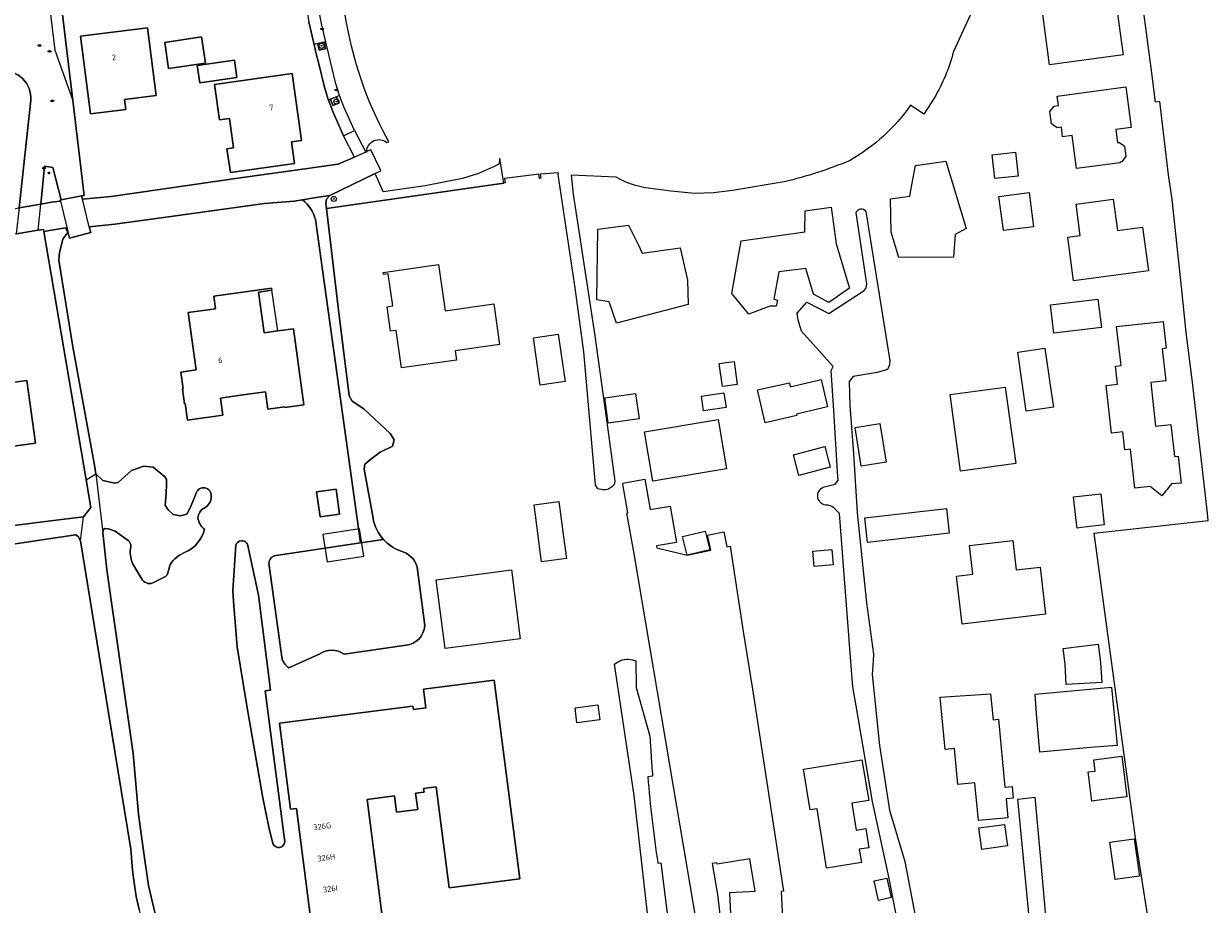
# Model space of a CAD drawing. Header units: metres. Extents: x 92650 to 117222, y 425801 to 461092.
# Tile 127 of 146: x 115911 to 116099, y 426481 to 426621. Entities that reach past the tile are written whole.
import ezdxf
from ezdxf.enums import TextEntityAlignment as Align

# ---------------------------------------------------------------- set-up
doc = ezdxf.new("R2010")
doc.units = ezdxf.units.M
doc.layers.get('0').update_dxf_attribs({"color": 253, "linetype": 'CONTINUOUS', "lineweight": 15})
for name, color, linetype, lineweight in [('B-WE-GR-BEPLANTING_CULTUUR_BODEMBEDEKKER-GV', 253, 'CONTINUOUS', 15), ('B-WE-GR-BOOM-S', 253, 'CONTINUOUS', 15), ('B-WE-GR-STRUIK-GV', 253, 'CONTINUOUS', 15), ('B-WE-IE-MEUBILAIR-S', 253, 'CONTINUOUS', 15), ('B-WE-KW-KUNSTWERK_DEK-GV', 253, 'CONTINUOUS', 15), ('B-WE-KW-KUNSTWERK_STEIGER-GV', 253, 'CONTINUOUS', 15), ('B-WE-OG-BEBOUWING-GV', 253, 'CONTINUOUS', 15), ('B-WE-OG-BEBOUWING-T18', 253, 'CONTINUOUS', 15), ('B-WE-OG-BEBOUWING_LUIFEL-GV', 253, 'CONTINUOUS', 15), ('B-WE-OG-TERREIN_BEGROEID-GV', 253, 'CONTINUOUS', 15), ('B-WE-OG-TERREIN_ERF-GV', 253, 'CONTINUOUS', 15), ('B-WE-OG-WATER-GV', 253, 'CONTINUOUS', 15), ('B-WE-OG-WATER_MEER-GV', 253, 'CONTINUOUS', 15), ('B-WE-OG-WATER_SLOOT-GV', 253, 'CONTINUOUS', 15), ('B-WE-VH-OPENVERHARDING_BETONSTRAATSTEEN-GV', 253, 'CONTINUOUS', 15)]:
    doc.layers.add(name, color=color, linetype=linetype, lineweight=lineweight)
doc.styles.add('NLCS-ISO', font='NLCS-ISO.ttf')
doc.styles.add('NLCS-ISO-M200-T18', font='NLCS-ISO.ttf', dxfattribs={"height": 0.36})

# ---------------------------------------------------------------- blocks, each defined once
blk = doc.blocks.new('SIE-MEUBILAIR_PAAL_LICHTMAST-SO')
for points in [[(-0.62, 0), (-1, 0)], [(-0.71, 0.71), (-0.44, 0.44)], [(0, 1), (0, 0.62)], [(0.44, 0.44), (0.71, 0.71)], [(1, 0), (0.62, 0)], [(-0.71, -0.71), (-0.44, -0.44)], [(0, -0.62), (0, -1)], [(0.44, -0.44), (0.71, -0.71)]]:
    blk.add_lwpolyline(points)
blk.add_circle((0, 0), 0.5)
blk = doc.blocks.new('SIE-MEUBILAIR_PUT_KOLK-SO')
blk.add_ellipse((0, 0), major_axis=(1.25, 0), ratio=0.54)
at = {"style": 'NLCS-ISO'}
blk.add_text('klk', height=0.75, dxfattribs=at).set_placement((0.03, 0), align=Align.MIDDLE_CENTER)
blk = doc.blocks.new('SIE-MEUBILAIR_PUT_RIOOLPUT-SO')
blk.add_ellipse((0, 0), major_axis=(1.25, 0), ratio=0.54)
at = {"style": 'NLCS-ISO'}
blk.add_text('ri', height=0.75, dxfattribs=at).set_placement((-0.04, 0.07), align=Align.MIDDLE_CENTER)
blk = doc.blocks.new('SGR-BOOM_GBKN-SO')
at = {"linetype": 'ByBlock', "lineweight": 18}
h = blk.add_hatch(color=0, dxfattribs=at)
h.dxf.hatch_style = 1
edge = h.paths.add_edge_path()
edge.add_arc((0, 0), 0.25, 0, 360)
at = {"color": 0, "linetype": 'ByBlock', "lineweight": 18}
for radius in [2, 0.25]:
    blk.add_circle((0, 0), radius, dxfattribs=at)
at = {"color": 0, "linetype": 'ByBlock', "lineweight": 18, "style": 'NLCS-ISO'}
blk.add_attdef('SOORT', (2.5, 0), '', height=1.5, dxfattribs=at)

msp = doc.modelspace()

# ---------------------------------------------------------------- linework, layer by layer
at = {"layer": 'B-WE-GR-BEPLANTING_CULTUUR_BODEMBEDEKKER-GV', "transparency": 33554687, "flags": 128}
for points in [[(115958.249, 426618.144), (115957.23, 426617.939), (115957.435, 426616.917), (115958.454, 426617.121)], [(115959.216, 426609.094), (115959.596, 426608.123), (115960.564, 426608.502), (115960.184, 426609.473)], [(115913.218, 426592.473), (115914.938, 426592.781), (115916.337, 426592.915), (115916.297, 426593.079), (115916.43, 426593.112), (115915.127, 426598.273), (115913.828, 426598.462)]]:
    msp.add_lwpolyline(points, close=True, dxfattribs=at)
at = {"layer": 'B-WE-GR-STRUIK-GV', "transparency": 33554687, "flags": 128}
for points in [[(116090.252, 426471.565), (116087.099, 426491.873), (116085.995, 426500), (116082.761, 426523.81), (116080.956, 426537.093), (116080.531, 426540.225), (116098.654, 426542.224), (116098.513, 426543.401), (116096.142, 426564.174), (116095.159, 426572.063), (116094.396, 426579.316), (116092.939, 426593.179), (116092.342, 426597.119), (116090.951, 426608.738), (116090.286, 426608.655), (116089.62, 426613.691), (116087.197, 426632.023), (116071.444, 426629.847), (116071.908, 426626.329), (116064.908, 426625.406), (116064.877, 426625.64), (116062.1, 426625.27), (116058.165, 426616.662)], [(116055.118, 426609.281), (116053.497, 426606.732), (116051.368, 426608.154)], [(116041.798, 426599.422), (116041.749, 426599.394)], [(116004.592, 426596.712), (115997.445, 426597.063), (115997.758, 426594.031), (116001.164, 426571.938), (116003.078, 426558.219), (116003.232, 426557.074), (116004.383, 426548.5), (116004.297, 426547.938), (116003.891, 426547.594), (116003.289, 426547.156), (116002.906, 426547.125), (116002.547, 426547.094), (116001.695, 426547.25), (116001.344, 426547.906), (115999.445, 426569.031), (115998.078, 426579.188), (115995.398, 426597.156), (115995.429, 426597.444), (115992.556, 426597.215), (115992.645, 426596.554), (115992.437, 426596.526), (115992.343, 426597.219), (115991.962, 426597.167), (115987.285, 426596.565), (115986.85, 426596.509), (115986.954, 426595.826), (115986.746, 426595.794), (115958.579, 426591.77), (115960.516, 426575.625), (115962.188, 426562), (115962.68, 426561.188), (115964.547, 426559.969), (115968.711, 426556.031), (115969.359, 426555.031), (115969.055, 426554.031), (115967.102, 426553.094), (115965.641, 426551.969), (115964.703, 426551.156), (115964.578, 426550.406), (115965.986, 426542.61)], [(116031.31, 426596), (116023.056, 426594.632), (116020.074, 426594.228), (116017.065, 426594.167), (116013.363, 426594.487), (116009.679, 426594.975)], [(115954.769, 426593.145), (115953.469, 426592.938), (115948.742, 426592.531), (115935.383, 426590.688), (115924.984, 426589.281), (115920.926, 426588.865), (115921.158, 426587.95), (115917.772, 426587.055), (115917.563, 426587.909), (115917.406, 426587.844), (115916.742, 426586.906), (115916.203, 426584.719), (115916.086, 426583.563), (115918.313, 426569.781), (115921.727, 426551), (115921.984, 426549.625), (115923.063, 426548.594), (115924.906, 426548.156), (115925.516, 426548.281), (115927.641, 426550.188), (115929.594, 426550.844), (115931.063, 426550.719), (115932.922, 426549.156), (115933.195, 426548.75), (115933.18, 426548.012), (115933.148, 426546.5), (115932.969, 426544.688), (115933.445, 426543.906), (115934.258, 426543.188), (115935.398, 426542.969), (115936.406, 426543.219), (115936.93, 426544.219), (115937.633, 426545.906), (115937.94, 426546.746)], [(116044.234, 426591.302), (116048.094, 426567.594), (116048.039, 426566.938), (116047.719, 426566.219), (116046.063, 426565.719), (116042.273, 426565.094), (116041.633, 426564.281), (116041.719, 426560.469), (116042.289, 426552.844), (116042.891, 426543.438)], [(116044.421, 426579.814), (116042.746, 426591.092)], [(115950.592, 426536.699), (115963.984, 426538.678), (115956.833, 426589.994)], [(116033.379, 426575.154), (116034.902, 426576.874), (116038.405, 426575.089), (116043.683, 426578.526)], [(116037.897, 426547.624), (116039.395, 426548.018), (116039.852, 426548.563), (116039.766, 426549.938), (116039.188, 426559.719), (116038.734, 426566.031), (116039.086, 426566.688), (116034.043, 426572.308)], [(116017.41, 426478.13), (116013.704, 426500), (116007.393, 426537.243), (116006.314, 426543.412), (116006.471, 426543.439), (116005.676, 426547.979), (116005.645, 426548.154), (116008.862, 426548.717), (116009.183, 426548.77), (116010.023, 426543.97), (116013.19, 426544.52), (116014.199, 426538.753), (116011.033, 426538.199), (116011.087, 426537.889), (116015.883, 426536.708), (116019.628, 426537.5), (116019.105, 426539.881), (116021.682, 426540.447), (116022.205, 426538.066), (116022.701, 426538.173), (116024.791, 426524.623), (116026.244, 426515.466), (116031.19, 426483.38), (116030.83, 426483.32), (116031.02, 426479.152)], [(116051.172, 426468.656), (116048.287, 426483.744), (116047.969, 426485.406), (116045.344, 426497.625), (116042.699, 426512.826), (116042.234, 426515.5), (116042.164, 426516.39), (116040.102, 426543.342), (116039.252, 426544.167)], [(116042.891, 426543.438), (116044.359, 426529.156), (116045.469, 426521.031), (116045.409, 426519.992), (116045.281, 426517.781), (116046.445, 426506.5), (116048, 426496.25), (116050.445, 426488.094), (116052.688, 426476.406)], [(115928.836, 426480.473), (115928.361, 426482.533), (115928.045, 426484.739), (115927.759, 426486.735), (115927.528, 426490.075), (115923.953, 426511.719), (115919.508, 426539.031), (115919.141, 426539.719), (115918.719, 426539.969), (115893.211, 426536.125)], [(115927.098, 426539.049), (115925.008, 426540.563), (115923.969, 426540.906), (115923.391, 426540.969), (115923.156, 426540.813), (115923.07, 426540.344), (115923.711, 426534.375), (115927.913, 426505.252), (115928.734, 426495.609), (115929.481, 426490.15), (115930.341, 426484.285), (115931.369, 426479.783)], [(115950.079, 426490.971), (115949.463, 426493.539), (115948.461, 426498.188), (115946.176, 426511.617), (115945.864, 426513.451), (115944.383, 426522.156), (115943.837, 426529.364), (115943.703, 426531.125), (115944.182, 426538.314)], [(115946.072, 426538.462), (115947.773, 426530.375), (115949.696, 426515.317), (115948.834, 426515.207), (115951.974, 426491.219)], [(115929.363, 426532.782), (115927.77, 426535.431)], [(115933.756, 426535.272), (115933.405, 426533.928)], [(115951.569, 426520.171), (115949.435, 426535.442)], [(115972.996, 426534.805), (115974.191, 426525.546)], [(115933.032, 426533.369), (115931.228, 426532.431)], [(115957.443, 426521.02), (115952.613, 426518.821)], [(115971.232, 426522.433), (115961.398, 426521.025)], [(116009.744, 426479.295), (116009.657, 426479.437), (116007.442, 426498.585), (116004.351, 426519.43), (116004.729, 426519.696)], [(116007.206, 426520.115), (116007.741, 426519.962), (116007.807, 426515.726), (116009.942, 426508.012), (116010.164, 426504.863), (116010.165, 426504.859)], [(116010.385, 426501.668), (116009.641, 426501.565)], [(116070.352, 426477.643), (116068.382, 426497.988), (116071.119, 426498.287), (116071.887, 426489.641), (116073.699, 426469.252)], [(116011.233, 426487.816), (116011.674, 426487.873), (116012.704, 426479.913), (116012.844, 426478.833)], [(116022.859, 426478.78), (116022.67, 426482.95), (116022.658, 426483.206), (116026.669, 426483.388), (116025.823, 426488.522), (116020.65, 426487.669), (116020.61, 426487.91), (116019.839, 426487.773), (116020.71, 426482.86), (116022.209, 426469.792)]]:
    msp.add_lwpolyline(points, dxfattribs=at)
for points in [[(116083.99, 426624.583), (116085.121, 426616.17), (116073.452, 426614.579), (116072.303, 426622.999), (116074.337, 426623.285), (116073.743, 426627.646), (116080.282, 426628.525), (116080.868, 426624.164)], [(116084.531, 426602.26), (116085.321, 426601.662), (116085.53, 426600.091), (116084.898, 426599.176), (116084.628, 426599.14), (116084.644, 426599.022), (116077.712, 426598.107), (116077.016, 426603.356), (116075.52, 426603.158), (116075.324, 426604.655), (116074.623, 426604.552), (116073.75, 426605.22), (116073.485, 426607.141), (116074.164, 426608.019), (116074.871, 426608.105), (116074.672, 426609.604), (116085.57, 426611.052), (116086.428, 426604.607), (116083.944, 426604.281), (116084.218, 426602.219)], [(116068.017, 426600.712), (116068.444, 426596.913), (116064.764, 426596.5), (116064.337, 426600.299)], [(116058.199, 426584.029), (116049.478, 426583.992), (116048.27, 426588.005), (116048.156, 426593.281), (116051.234, 426593.694), (116051.574, 426595.514), (116052.15, 426598.596), (116056.988, 426599.272), (116060.216, 426588.567), (116058.462, 426587.645)], [(116066.102, 426588.244), (116065.388, 426593.656), (116070.176, 426594.288), (116070.618, 426590.934), (116070.89, 426588.876)], [(116089.14, 426581.863), (116077.245, 426580.279), (116076.321, 426587.215), (116078.314, 426587.492), (116077.681, 426592.442), (116083.556, 426593.23), (116084.234, 426588.274), (116088.217, 426588.795)], [(116025.699, 426574.966), (116022.98, 426578.29), (116024.468, 426586.654), (116034.546, 426588.038), (116034.639, 426591.402), (116038.764, 426591.95), (116039.551, 426586.16), (116041.645, 426579.127), (116038.362, 426576.865), (116035.941, 426578.171), (116034.72, 426582.259), (116030.455, 426581.703), (116029.653, 426577.36), (116030.208, 426577.193), (116030.031, 426576.262), (116029.014, 426576.236)], [(116016.034, 426576.537), (116004.673, 426573.546), (116003.488, 426576.932), (116001.557, 426577.283), (116001.693, 426588.478), (116006.569, 426589.133), (116008.143, 426585.915), (116008.76, 426584.654), (116014.764, 426585.492), (116015.954, 426580.396)], [(115986.054, 426570.156), (115979.035, 426569.181), (115979.249, 426567.697), (115970.512, 426566.447), (115969.687, 426572.42), (115968.782, 426572.294), (115968.227, 426576.176), (115969.145, 426576.306), (115968.402, 426581.391), (115967.655, 426581.296), (115967.615, 426581.602), (115976.402, 426582.853), (115977.426, 426575.516), (115985.158, 426576.602)], [(115955.017, 426560.607), (115951.972, 426560.152), (115951.959, 426560.292), (115949.281, 426559.909), (115948.896, 426562.653), (115945.321, 426562.165), (115941.735, 426561.673), (115942.108, 426558.929), (115936.52, 426558.163), (115936.152, 426560.806), (115936.034, 426560.767), (115935.703, 426563.089), (115935.81, 426563.121), (115935.466, 426565.783), (115937.906, 426566.162), (115936.634, 426575.265), (115940.948, 426575.858), (115940.677, 426577.818), (115949.872, 426579.132), (115949.924, 426578.808), (115947.799, 426578.49), (115948.688, 426572.019), (115950.879, 426572.33), (115953.341, 426572.679)], [(116073.597, 426576.447), (116081.128, 426577.349), (116081.665, 426572.869), (116074.134, 426571.966)], [(116082.847, 426559.89), (116082.416, 426563.659), (116084.226, 426563.856), (116083.895, 426566.733), (116084.789, 426566.844), (116084.097, 426573.003), (116091.465, 426573.837), (116091.948, 426569.569), (116091.331, 426569.494), (116091.924, 426564.43), (116089.5, 426564.152), (116089.894, 426560.659), (116090.286, 426557.183), (116092.715, 426557.466), (116093.261, 426552.387), (116093.867, 426552.453), (116094.342, 426548.182), (116092.791, 426548.029), (116091.292, 426546.143), (116089.425, 426547.642), (116086.991, 426547.379), (116086.302, 426553.537), (116085.398, 426553.435), (116085.075, 426556.31), (116083.281, 426556.1)], [(115996.489, 426564.281), (115992.531, 426563.725), (115991.458, 426571.231), (115995.416, 426571.803)], [(116069.73, 426559.61), (116068.39, 426568.97), (116072.694, 426569.589), (116073.54, 426563.705), (116074.04, 426560.23)], [(116020.973, 426567.156), (116023.324, 426567.496), (116023.833, 426563.846), (116021.478, 426563.519)], [(116033.246, 426559.138), (116033.3, 426558.903), (116028.261, 426557.756), (116027.079, 426562.951), (116032.118, 426564.098), (116032.259, 426563.48), (116032.456, 426563.525), (116036.541, 426564.457), (116037.17, 426564.6), (116038.149, 426560.27)], [(116007.676, 426562.382), (116008.235, 426558.351), (116003.353, 426557.674), (116002.794, 426561.705)], [(116021.712, 426562.507), (116022.053, 426560.145), (116018.48, 426559.629), (116018.175, 426561.996)], [(116059.3, 426550.07), (116057.63, 426562.21), (116066.4, 426563.42), (116068.062, 426551.268)], [(116022.118, 426550.42), (116010.44, 426548.461), (116009.127, 426556.29), (116020.805, 426558.249)], [(116043.525, 426550.839), (116042.543, 426556.995), (116046.501, 426557.626), (116047.482, 426551.47)], [(116033.61, 426549.376), (116032.751, 426552.679), (116037.748, 426553.98), (116038.607, 426550.676)], [(115960.651, 426543.249), (115957.573, 426542.803), (115957.032, 426546.784), (115960.11, 426547.207)], [(115992.743, 426535.694), (115991.567, 426544.707), (115995.524, 426545.224), (115996.256, 426539.616), (115996.7, 426536.21)], [(116077.25, 426545.963), (116081.569, 426546.466), (116082.138, 426541.52), (116078.514, 426541.103), (116077.826, 426541.024), (116077.687, 426542.213)], [(116044.526, 426538.754), (116044.088, 426542.663), (116057.083, 426544.12), (116057.52, 426540.22)], [(116015.883, 426536.708), (116015.16, 426539.689), (116018.739, 426540.557), (116019.462, 426537.577)], [(116035.84, 426537.37), (116038.877, 426537.611), (116039.07, 426535.17), (116036.04, 426534.92)], [(116059.55, 426525.8), (116058.67, 426533.4), (116061.235, 426533.701), (116060.7, 426538.272), (116067.585, 426539.071), (116068.13, 426534.38), (116071.94, 426534.83), (116072.81, 426527.34)], [(115977.423, 426521.891), (115975.995, 426532.838), (115987.955, 426534.398), (115989.38, 426523.451)], [(116076.08, 426516.22), (116075.91, 426519.4), (116075.58, 426521.89), (116081.169, 426522.62), (116081.55, 426519.702), (116081.55, 426519.7), (116081.72, 426516.522)], [(115976.02, 426499.936), (115974.017, 426499.678), (115974.087, 426499.133), (115972.742, 426498.96), (115973.079, 426496.343), (115969.738, 426495.913), (115969.4, 426498.533), (115965.033, 426497.969), (115969.016, 426467.036), (115957.821, 426465.587), (115953.836, 426496.529), (115952.874, 426496.406), (115951.118, 426510.048), (115972.33, 426512.776), (115972.4, 426512.23), (115974.394, 426512.487), (115974.012, 426515.453), (115985.236, 426516.871), (115989.301, 426485.365), (115978.105, 426483.927)], [(116071.345, 426511.535), (116071.151, 426514.639), (116083.3, 426515.763), (116084.156, 426506.54), (116079.967, 426506.174), (116071.88, 426505.462)], [(116062.141, 426494.597), (116061.633, 426500), (116061.58, 426500.58), (116058.87, 426500.33), (116058.33, 426506.04), (116056.85, 426505.9), (116056.07, 426514.17), (116064.076, 426514.709), (116064.464, 426510.606), (116065.35, 426510.69), (116066.36, 426499.89), (116067.51, 426500), (116067.68, 426498.14), (116066.54, 426498.04), (116066.817, 426495.036)], [(115998.381, 426510.133), (115998.073, 426512.513), (116001.685, 426512.98), (116001.993, 426510.6)], [(116036.534, 426496.468), (116035.398, 426496.283), (116034.347, 426502.732), (116043.65, 426504.26), (116044.71, 426497.8), (116042.022, 426497.362), (116042.722, 426493.092), (116044.251, 426493.343), (116044.751, 426490.294), (116043.221, 426490.043), (116043.562, 426487.964), (116038.023, 426487.018), (116037.268, 426491.806), (116036.753, 426495.076)], [(116082.077, 426497.92), (116080.14, 426497.681), (116079.569, 426502.318), (116080.671, 426502.454), (116080.449, 426504.255), (116084.902, 426504.803), (116085.694, 426498.365)], [(116066.764, 426490.564), (116062.661, 426490.014), (116062.203, 426493.433), (116066.306, 426493.983)], [(116083.003, 426491.173), (116086.865, 426491.719), (116087.706, 426485.779), (116083.844, 426485.232)], [(116047.608, 426485.473), (116048.285, 426482.364), (116046.254, 426481.921), (116045.577, 426485.031)]]:
    msp.add_lwpolyline(points, close=True, dxfattribs=at)
at = {"layer": 'B-WE-GR-STRUIK-GV', "transparency": 33554687}
for points in [[(116058.165, 426616.662, -0.0684441), (116055.118, 426609.281)], [(116051.368, 426608.154, -0.1085004), (116041.798, 426599.422)], [(116041.749, 426599.394, -0.0419748), (116031.31, 426596)], [(116009.679, 426594.975, -0.0887176), (116004.592, 426596.712)], [(115956.833, 426589.994, 0.1765688), (115954.769, 426593.145)], [(116042.746, 426591.092, -0.6841706), (116044.234, 426591.302)], [(116043.683, 426578.526, 0.2842582), (116044.421, 426579.814)], [(116034.043, 426572.308, -0.0674013), (116033.379, 426575.154)], [(115938.089, 426546.968, -0.3712795), (115939.718, 426547.243)], [(115939.718, 426547.243, -0.1842091), (115940.252, 426546.548)], [(116037.887, 426544.664, -0.8621615), (116037.897, 426547.624)], [(115937.94, 426546.746, -0.052882), (115938.089, 426546.968)], [(115940.289, 426546, -0.2847795), (115939.151, 426544.196)], [(115940.252, 426546.548, -0.1115459), (115940.289, 426546)], [(115939.151, 426544.196, 0.2506349), (115938.175, 426542.639)], [(116039.252, 426544.167, 0.2029642), (116037.887, 426544.664)], [(115938.175, 426542.639, 0.1962002), (115939.206, 426540.864)], [(115965.986, 426542.61, 0.1423509), (115967.641, 426539.219)], [(115939.206, 426540.864, -0.2432412), (115936.171, 426537.21)], [(115927.498, 426538.075, 0.2853602), (115927.098, 426539.049)], [(115927.77, 426535.431, -0.1346205), (115927.498, 426538.075)], [(115944.182, 426538.314, -0.6603287), (115946.072, 426538.462)], [(115967.641, 426539.219, 0.1205581), (115970.298, 426537.423)], [(115936.171, 426537.21, 0.1458619), (115933.756, 426535.272)], [(115949.435, 426535.442, -0.3645668), (115950.592, 426536.699)], [(115970.298, 426537.423, -0.2772756), (115972.996, 426534.805)], [(115933.405, 426533.928, -0.1778794), (115933.032, 426533.369)], [(115931.228, 426532.431, -0.3801183), (115929.363, 426532.782)], [(115974.191, 426525.546, -0.3715448), (115971.232, 426522.433)], [(115961.398, 426521.025, 0.31024), (115957.443, 426521.02)], [(115952.613, 426518.821, -0.1570562), (115951.569, 426520.171)], [(116004.729, 426519.696, -0.2264905), (116007.206, 426520.115)], [(116010.165, 426504.859, 0.0043881), (116010.385, 426501.668)], [(116009.641, 426501.565, 0.0187577), (116011.233, 426487.816)], [(115951.974, 426491.219, -0.8169145), (115950.079, 426490.971)]]:
    msp.add_lwpolyline(points, format="xyb", dxfattribs=at)
at = {"layer": 'B-WE-KW-KUNSTWERK_DEK-GV', "transparency": 33554687, "flags": 128}
for points in [[(115909.788, 426591.858), (115909.326, 426587.752), (115912.801, 426588.297), (115913.218, 426592.473)], [(115917.563, 426587.909), (115917.772, 426587.055), (115921.158, 426587.95), (115920.926, 426588.865), (115919.817, 426593.25), (115919.689, 426593.755), (115916.43, 426593.112), (115916.297, 426593.079), (115916.337, 426592.915), (115916.437, 426592.509)]]:
    msp.add_lwpolyline(points, close=True, dxfattribs=at)
at = {"layer": 'B-WE-KW-KUNSTWERK_STEIGER-GV', "transparency": 33554687, "flags": 128}
msp.add_lwpolyline([(115958.038, 426540.019), (115958.693, 426535.673), (115964.519, 426536.551), (115963.865, 426540.896)], close=True, dxfattribs=at)
at = {"layer": 'B-WE-OG-BEBOUWING-GV', "transparency": 33554687, "flags": 128}
for points in [[(115919.545, 426619.105), (115921.089, 426606.764), (115926.711, 426607.486), (115926.513, 426609.083), (115931.541, 426609.706), (115930.176, 426620.455)], [(115933.527, 426613.968), (115939.362, 426614.851), (115938.73, 426619.021), (115932.895, 426618.138)], [(115938.461, 426611.713), (115944.355, 426612.56), (115943.96, 426615.312), (115938.066, 426614.465)], [(115940.798, 426611.435), (115941.586, 426605.828), (115943.181, 426606.052), (115943.837, 426601.383), (115942.791, 426601.235), (115943.325, 426597.454), (115953.516, 426598.893), (115953.032, 426602.322), (115954.618, 426602.546), (115953.123, 426613.176)], [(115949.924, 426578.808), (115949.872, 426579.132), (115940.677, 426577.818), (115940.948, 426575.858), (115936.634, 426575.265), (115937.906, 426566.162), (115935.466, 426565.783), (115935.81, 426563.121), (115935.703, 426563.089), (115936.034, 426560.767), (115936.152, 426560.806), (115936.52, 426558.163), (115942.108, 426558.929), (115941.735, 426561.673), (115945.321, 426562.165), (115948.896, 426562.653), (115949.281, 426559.909), (115951.959, 426560.292), (115951.972, 426560.152), (115955.017, 426560.607), (115953.341, 426572.679), (115950.879, 426572.33), (115948.688, 426572.019), (115947.799, 426578.49)], [(115912.385, 426554.525), (115911.016, 426564.456), (115904.088, 426563.488), (115904.209, 426562.614), (115905.456, 426553.569)], [(115960.651, 426543.249), (115960.11, 426547.207), (115957.032, 426546.784), (115957.573, 426542.803)], [(115976.02, 426499.936), (115978.105, 426483.927), (115989.301, 426485.365), (115985.236, 426516.871), (115974.012, 426515.453), (115974.394, 426512.487), (115972.4, 426512.23), (115972.33, 426512.776), (115951.118, 426510.048), (115952.874, 426496.406), (115953.836, 426496.529), (115957.821, 426465.587), (115969.016, 426467.036), (115965.033, 426497.969), (115969.4, 426498.533), (115969.738, 426495.913), (115973.079, 426496.343), (115972.742, 426498.96), (115974.087, 426499.133), (115974.017, 426499.678)]]:
    msp.add_lwpolyline(points, close=True, dxfattribs=at)
at = {"layer": 'B-WE-OG-BEBOUWING_LUIFEL-GV', "transparency": 33554687, "flags": 128}
msp.add_lwpolyline([(115949.924, 426578.808), (115947.799, 426578.49), (115948.688, 426572.019), (115950.879, 426572.33)], close=True, dxfattribs=at)
at = {"layer": 'B-WE-OG-TERREIN_BEGROEID-GV', "transparency": 33554687, "flags": 128}
msp.add_lwpolyline([(115986.746, 426595.794), (115986.15, 426599.697), (115985.956, 426598.812), (115985.108, 426598.374), (115982.727, 426597.301), (115980.207, 426596.51), (115974.279, 426595.339), (115967.589, 426594.385), (115966.337, 426597.329), (115959.148, 426593.844), (115958.609, 426593.25), (115958.484, 426592.563), (115958.579, 426591.77)], close=True, dxfattribs=at)
at = {"layer": 'B-WE-OG-TERREIN_ERF-GV', "transparency": 33554687, "flags": 128}
for points in [[(115913.579, 426648.137), (115918.3, 426608.928), (115920.117, 426593.842), (115919.689, 426593.755), (115919.817, 426593.25), (115924.375, 426593.688), (115944.906, 426596.625), (115955.97, 426598.177), (115960.404, 426598.799), (115960.508, 426598.813), (115960.561, 426598.836), (115963.036, 426599.929), (115961.31, 426603.308), (115959.577, 426607.168), (115958.897, 426608.968), (115958.856, 426609.077), (115958.272, 426611.032), (115957.301, 426614.924), (115956.953, 426616.321), (115956.618, 426617.801), (115956.322, 426619.112), (115956.013, 426620.477), (115955.801, 426621.413)], [(115802.779, 426599.018), (115809.523, 426579.71), (115811.482, 426577.713), (115816.801, 426578.513), (115830.275, 426580.374), (115840.479, 426581.83), (115847.555, 426582.846), (115858.471, 426584.384), (115870.332, 426586.088), (115903.43, 426590.719), (115904.124, 426590.843), (115909.788, 426591.858), (115911.618, 426608.963)], [(115904.088, 426563.488), (115911.016, 426564.456), (115912.385, 426554.525), (115905.456, 426553.569), (115904.209, 426562.614)]]:
    msp.add_lwpolyline(points, dxfattribs=at)
for points in [[(115926.711, 426607.486), (115921.089, 426606.764), (115919.545, 426619.105), (115930.176, 426620.455), (115931.541, 426609.706), (115926.513, 426609.083)], [(115933.527, 426613.968), (115932.895, 426618.138), (115938.73, 426619.021), (115939.362, 426614.851)], [(115944.355, 426612.56), (115938.461, 426611.713), (115938.066, 426614.465), (115943.96, 426615.312)], [(115943.837, 426601.383), (115943.181, 426606.052), (115941.586, 426605.828), (115940.798, 426611.435), (115953.123, 426613.176), (115954.618, 426602.546), (115953.032, 426602.322), (115953.516, 426598.893), (115943.325, 426597.454), (115942.791, 426601.235)], [(115877.008, 426538.938), (115877.43, 426537.844), (115878.695, 426537.656), (115895.387, 426539.745), (115916.906, 426542.438), (115919.998, 426542.81), (115921.169, 426544.282), (115920.421, 426548.678), (115913.706, 426588.122), (115913.654, 426588.431), (115912.801, 426588.297), (115909.36, 426587.757), (115909.326, 426587.752), (115905.412, 426587.138), (115905.366, 426587.058), (115905.016, 426586.447), (115891.813, 426584.531), (115874.125, 426581.781), (115873.258, 426581.063), (115872.953, 426580.313), (115874.992, 426564.844)]]:
    msp.add_lwpolyline(points, close=True, dxfattribs=at)
at = {"layer": 'B-WE-OG-TERREIN_ERF-GV', "transparency": 33554687}
msp.add_lwpolyline([(115911.618, 426608.963, 0.4682881), (115906.872, 426613.583)], format="xyb", dxfattribs=at)
at = {"layer": 'B-WE-OG-WATER-GV', "transparency": 33554687, "flags": 128}
for points in [[(115959.148, 426593.844), (115956.634, 426593.443), (115954.769, 426593.145)], [(115965.986, 426542.61), (115964.578, 426550.406), (115964.703, 426551.156), (115965.641, 426551.969), (115967.102, 426553.094), (115969.055, 426554.031), (115969.359, 426555.031), (115968.711, 426556.031), (115964.547, 426559.969), (115962.68, 426561.188), (115962.188, 426562), (115960.516, 426575.625), (115958.579, 426591.77), (115958.484, 426592.563), (115958.609, 426593.25), (115959.148, 426593.844)], [(115956.833, 426589.994), (115963.984, 426538.678), (115967.641, 426539.219)], [(115944.182, 426538.314), (115943.703, 426531.125), (115943.837, 426529.364), (115944.383, 426522.156), (115945.864, 426513.451), (115946.176, 426511.617), (115948.461, 426498.188), (115949.463, 426493.539), (115950.079, 426490.971)], [(115951.974, 426491.219), (115948.834, 426515.207), (115949.696, 426515.317), (115947.773, 426530.375), (115946.072, 426538.462)]]:
    msp.add_lwpolyline(points, dxfattribs=at)
at = {"layer": 'B-WE-OG-WATER-GV', "transparency": 33554687}
for points in [[(115954.769, 426593.145, -0.1765688), (115956.833, 426589.994)], [(115967.641, 426539.219, -0.1423509), (115965.986, 426542.61)], [(115946.072, 426538.462, 0.6603287), (115944.182, 426538.314)], [(115950.079, 426490.971, 0.8169145), (115951.974, 426491.219)]]:
    msp.add_lwpolyline(points, format="xyb", dxfattribs=at)
at = {"layer": 'B-WE-OG-WATER_MEER-GV', "transparency": 33554687, "flags": 128}
for points in [[(115912.801, 426588.297), (115913.654, 426588.431), (115913.706, 426588.122), (115915.234, 426588.369), (115917.145, 426588.674), (115917.563, 426587.909), (115917.772, 426587.055), (115921.158, 426587.95), (115920.926, 426588.865), (115924.984, 426589.281), (115935.383, 426590.688), (115948.742, 426592.531), (115953.469, 426592.938), (115954.769, 426593.145), (115956.634, 426593.443), (115959.148, 426593.844), (115966.337, 426597.329), (115967.236, 426597.765), (115967.171, 426597.916), (115965.617, 426601.069), (115964.985, 426600.79), (115964.833, 426600.723), (115963.036, 426599.929), (115960.561, 426598.836), (115960.508, 426598.813), (115960.404, 426598.799), (115955.97, 426598.177), (115944.906, 426596.625), (115924.375, 426593.688), (115919.817, 426593.25), (115919.689, 426593.755), (115916.43, 426593.112), (115916.297, 426593.079), (115916.337, 426592.915), (115914.938, 426592.781), (115913.218, 426592.473)], [(115909.36, 426587.757), (115912.801, 426588.297), (115913.218, 426592.473), (115909.788, 426591.858)]]:
    msp.add_lwpolyline(points, dxfattribs=at)
at = {"layer": 'B-WE-OG-WATER_SLOOT-GV', "transparency": 33554687, "flags": 128}
for points in [[(115913.706, 426588.122), (115920.421, 426548.678), (115921.984, 426549.625), (115921.727, 426551), (115918.313, 426569.781), (115916.086, 426583.563), (115916.203, 426584.719), (115916.742, 426586.906), (115917.406, 426587.844), (115917.563, 426587.909), (115917.145, 426588.674), (115915.234, 426588.369)], [(115919.998, 426542.81), (115916.906, 426542.438), (115895.387, 426539.745), (115878.695, 426537.656), (115877.43, 426537.844), (115877.008, 426538.938), (115877.422, 426534.375), (115893.211, 426536.125), (115918.719, 426539.969), (115919.141, 426539.719), (115919.508, 426539.031)]]:
    msp.add_lwpolyline(points, close=True, dxfattribs=at)
for points in [[(115937.94, 426546.746), (115937.633, 426545.906), (115936.93, 426544.219), (115936.406, 426543.219), (115935.398, 426542.969), (115934.258, 426543.188), (115933.445, 426543.906), (115932.969, 426544.688), (115933.148, 426546.5), (115933.18, 426548.012), (115933.195, 426548.75), (115932.922, 426549.156), (115931.063, 426550.719), (115929.594, 426550.844), (115927.641, 426550.188), (115925.516, 426548.281), (115924.906, 426548.156), (115923.063, 426548.594), (115921.984, 426549.625)], [(115921.984, 426549.625), (115923.07, 426540.344), (115923.156, 426540.813), (115923.391, 426540.969), (115923.969, 426540.906), (115925.008, 426540.563), (115927.098, 426539.049)], [(115920.421, 426548.678), (115921.169, 426544.282), (115919.998, 426542.81)], [(115919.508, 426539.031), (115923.953, 426511.719), (115927.528, 426490.075), (115927.759, 426486.735), (115928.045, 426484.739), (115928.361, 426482.533), (115928.836, 426480.473), (115929.224, 426478.265), (115930.202, 426478.264), (115931.379, 426478.283), (115931.746, 426478.288), (115931.369, 426479.783), (115930.341, 426484.285), (115929.481, 426490.15), (115928.734, 426495.609), (115927.913, 426505.252), (115923.711, 426534.375), (115923.07, 426540.344)], [(115967.641, 426539.219), (115963.984, 426538.678), (115950.592, 426536.699)], [(115927.77, 426535.431), (115929.363, 426532.782)], [(115933.405, 426533.928), (115933.756, 426535.272)], [(115949.435, 426535.442), (115951.569, 426520.171)], [(115974.191, 426525.546), (115972.996, 426534.805)], [(115931.228, 426532.431), (115933.032, 426533.369)], [(115952.613, 426518.821), (115957.443, 426521.02)], [(115961.398, 426521.025), (115971.232, 426522.433)]]:
    msp.add_lwpolyline(points, dxfattribs=at)
at = {"layer": 'B-WE-OG-WATER_SLOOT-GV', "transparency": 33554687}
for points in [[(115939.718, 426547.243, 0.3712795), (115938.089, 426546.968)], [(115940.252, 426546.548, 0.1842091), (115939.718, 426547.243)], [(115938.089, 426546.968, 0.052882), (115937.94, 426546.746)], [(115939.151, 426544.196, 0.2847795), (115940.289, 426546)], [(115940.289, 426546, 0.1115459), (115940.252, 426546.548)], [(115938.175, 426542.639, -0.2506349), (115939.151, 426544.196)], [(115939.206, 426540.864, -0.1962002), (115938.175, 426542.639)], [(115936.171, 426537.21, 0.2432412), (115939.206, 426540.864)], [(115927.098, 426539.049, -0.2853602), (115927.498, 426538.075)], [(115927.498, 426538.075, 0.1346205), (115927.77, 426535.431)], [(115970.298, 426537.423, -0.1205581), (115967.641, 426539.219)], [(115933.756, 426535.272, -0.1458619), (115936.171, 426537.21)], [(115950.592, 426536.699, 0.3645668), (115949.435, 426535.442)], [(115972.996, 426534.805, 0.2772756), (115970.298, 426537.423)], [(115933.032, 426533.369, 0.1778794), (115933.405, 426533.928)], [(115929.363, 426532.782, 0.3801183), (115931.228, 426532.431)], [(115971.232, 426522.433, 0.3715448), (115974.191, 426525.546)], [(115957.443, 426521.02, -0.31024), (115961.398, 426521.025)], [(115951.569, 426520.171, 0.1570562), (115952.613, 426518.821)]]:
    msp.add_lwpolyline(points, format="xyb", dxfattribs=at)
at = {"layer": 'B-WE-VH-OPENVERHARDING_BETONSTRAATSTEEN-GV', "transparency": 33554687, "flags": 128}
for points in [[(115912.731, 426645.299), (115912.215, 426643.572), (115915.424, 426616.921), (115918.3, 426608.928), (115913.579, 426648.137)], [(115959.216, 426609.094), (115958.897, 426608.968), (115959.577, 426607.168), (115961.31, 426603.308), (115963.024, 426604.13), (115961.334, 426607.893), (115960.657, 426609.685), (115960.184, 426609.473), (115960.564, 426608.502), (115959.596, 426608.123)]]:
    msp.add_lwpolyline(points, close=True, dxfattribs=at)
at = {"layer": 'B-WE-VH-OPENVERHARDING_BETONSTRAATSTEEN-GV', "transparency": 33554687}
for points in [[(115968.51, 426602.347, -0.1372303), (115960.927, 426633.709)], [(115906.872, 426613.583, -0.4682881), (115911.618, 426608.963)], [(115964.985, 426600.79, -0.6435985), (115968.206, 426602.212)]]:
    msp.add_lwpolyline(points, format="xyb", dxfattribs=at)
at = {"layer": 'B-WE-VH-OPENVERHARDING_BETONSTRAATSTEEN-GV', "transparency": 33554687, "flags": 128}
for points in [[(115955.423, 426623.641), (115955.462, 426623.291), (115955.801, 426621.413), (115956.013, 426620.477), (115956.322, 426619.112), (115956.618, 426617.801)], [(115958.487, 426618.199), (115958.178, 426619.519), (115957.869, 426620.884), (115957.343, 426623.566), (115957.293, 426624.015)], [(115960.657, 426609.685), (115960.105, 426611.534), (115959.158, 426615.332), (115958.487, 426618.199), (115958.249, 426618.144), (115958.454, 426617.121), (115957.435, 426616.917), (115957.23, 426617.939), (115956.618, 426617.801), (115956.953, 426616.321), (115957.301, 426614.924), (115958.272, 426611.032), (115958.856, 426609.077), (115958.897, 426608.968)], [(115957.23, 426617.939), (115958.249, 426618.144)], [(115959.216, 426609.094), (115960.184, 426609.473)], [(115911.618, 426608.963), (115909.788, 426591.858), (115913.218, 426592.473), (115913.828, 426598.462), (115915.127, 426598.273), (115916.43, 426593.112), (115919.689, 426593.755), (115920.117, 426593.842), (115918.3, 426608.928)], [(115963.024, 426604.13), (115964.833, 426600.723), (115964.985, 426600.79)], [(115968.206, 426602.212), (115968.51, 426602.347)]]:
    msp.add_lwpolyline(points, dxfattribs=at)

# ---------------------------------------------------------------- block references
at = {"layer": 'B-WE-GR-BOOM-S', "transparency": 33554687, "xscale": 0.2, "yscale": 0.2, "zscale": 0.2}
for p in [(115957.811, 426617.584), (115960.168, 426608.729), (115959.76, 426593.284)]:
    msp.add_blockref('SGR-BOOM_GBKN-SO', p, dxfattribs=at)
at = {"layer": 'B-WE-IE-MEUBILAIR-S', "transparency": 33554687, "xscale": 0.2, "yscale": 0.2, "zscale": 0.2}
for name, p in [('SIE-MEUBILAIR_PUT_KOLK-SO', (115957.898, 426620.256)), ('SIE-MEUBILAIR_PUT_RIOOLPUT-SO', (115913.021, 426617.638)), ('SIE-MEUBILAIR_PUT_RIOOLPUT-SO', (115914.611, 426616.705)), ('SIE-MEUBILAIR_PUT_RIOOLPUT-SO', (115960.167, 426610.579)), ('SIE-MEUBILAIR_PUT_KOLK-SO', (115915.044, 426608.841)), ('SIE-MEUBILAIR_PUT_KOLK-SO', (115913.738, 426598.168)), ('SIE-MEUBILAIR_PAAL_LICHTMAST-SO', (115914.513, 426597.404))]:
    msp.add_blockref(name, p, dxfattribs=at)

# ---------------------------------------------------------------- texts
at = {"layer": 'B-WE-OG-BEBOUWING-T18', "transparency": 33554687, "style": 'NLCS-ISO-M200-T18'}
for s, rotation, p in [('2', 7.2, (115924.848, 426615.746)), ('7', 8, (115949.842, 426607.806)), ('6', 7.9, (115941.731, 426567.688)), ('326G', 7.3, (115957.917, 426493.687)), ('326H', 7.3, (115958.554, 426488.728)), ('326I', 7.3, (115959.193, 426483.769))]:
    msp.add_text(s, height=0.9, rotation=rotation, dxfattribs=at).set_placement(p, align=Align.MIDDLE)

doc.saveas('drawing.dxf')
